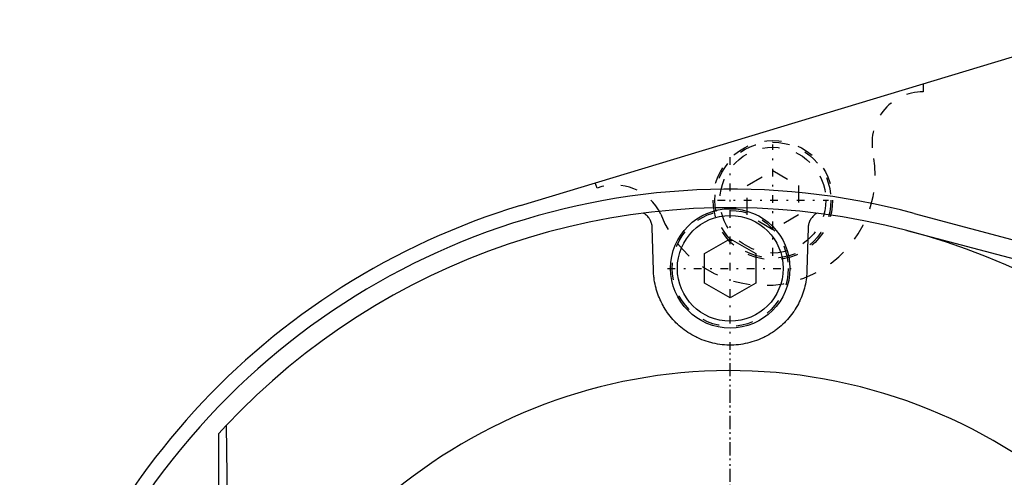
# Model space of a CAD drawing. Extents: x -294 to 171, y -70 to 70.
# Tile 3 of 7: x -292 to -234, y 25 to 52. Entities that reach past the tile are written whole.
import ezdxf

# ---------------------------------------------------------------- set-up
doc = ezdxf.new("R2010")
doc.units = 0
doc.linetypes.add('CENTER', pattern=[1.5, 0.45, -0.5, 0.05, -0.5])
doc.linetypes.add('DASHED', pattern=[2, 1, -1])
for name, color, linetype in [('AM_0', 7, 'CONTINUOUS'), ('AM_3', 7, 'DASHED'), ('AM_7', 7, 'CENTER')]:
    doc.layers.add(name, color=color, linetype=linetype)

msp = doc.modelspace()

# ---------------------------------------------------------------- linework, layer by layer
at = {"layer": 'AM_0', "color": 7, "linetype": 'CONTINUOUS'}
for p, q in [((-262.297, 40.682), (-226.232, 51.584)), ((-239.218, 40.225), (-192.411, 27.679)), ((-254.498, 36.871), (-254.57, 39.389)), ((-245.43, 39.389), (-245.502, 36.871)), ((-251.5, 37.866), (-250, 38.732)), ((-250, 38.732), (-248.5, 37.866)), ((-239.646, 39.215), (-192.447, 26.753)), ((-251.5, 36.134), (-251.5, 37.866)), ((-248.5, 37.866), (-248.5, 36.134)), ((-250, 35.268), (-251.5, 36.134)), ((-248.5, 36.134), (-250, 35.268)), ((-280, 27.295), (-279.549, 27.783)), ((-279.549, 27.783), (-279.291, 10.5)), ((-280, 27.295), (-280, 10.496))]:
    msp.add_line(p, q, dxfattribs=at)
for points in [[(-254.57, 39.389, 0), (-254.572, 39.417, 0), (-254.576, 39.473, 0), (-254.584, 39.529, 0), (-254.59, 39.557, 0), (-254.596, 39.585, 0), (-254.61, 39.639, 0), (-254.627, 39.693, 0), (-254.648, 39.747, 0), (-254.671, 39.799, 0), (-254.698, 39.849, 0), (-254.712, 39.874, 0), (-254.727, 39.899, 0), (-254.76, 39.946, 0), (-254.795, 39.993, 0), (-254.834, 40.037, 0), (-254.875, 40.079, 0), (-254.919, 40.119, 0), (-254.941, 40.138, 0), (-254.965, 40.156, 0), (-255.014, 40.191, 0), (-255.065, 40.223, 0), (-255.092, 40.238, 0)], [(-244.908, 40.238, 0), (-244.935, 40.223, 0), (-244.986, 40.191, 0), (-245.035, 40.156, 0), (-245.058, 40.138, 0), (-245.081, 40.119, 0), (-245.125, 40.079, 0), (-245.166, 40.037, 0), (-245.204, 39.993, 0), (-245.24, 39.947, 0), (-245.272, 39.899, 0), (-245.288, 39.874, 0), (-245.302, 39.849, 0), (-245.329, 39.799, 0), (-245.352, 39.747, 0), (-245.373, 39.694, 0), (-245.39, 39.64, 0), (-245.404, 39.585, 0), (-245.41, 39.557, 0), (-245.416, 39.529, 0), (-245.424, 39.473, 0), (-245.428, 39.417, 0), (-245.43, 39.389, 0)], [(-245.502, 36.871, 0), (-245.504, 36.81, 0), (-245.511, 36.688, 0), (-245.521, 36.566, 0), (-245.527, 36.506, 0), (-245.534, 36.445, 0), (-245.551, 36.324, 0), (-245.571, 36.203, 0), (-245.594, 36.083, 0), (-245.621, 35.964, 0), (-245.651, 35.845, 0), (-245.667, 35.786, 0), (-245.684, 35.727, 0), (-245.72, 35.61, 0), (-245.76, 35.494, 0), (-245.802, 35.378, 0), (-245.848, 35.264, 0), (-245.898, 35.151, 0), (-245.923, 35.094, 0), (-245.95, 35.039, 0), (-246.005, 34.928, 0), (-246.064, 34.818, 0), (-246.095, 34.764, 0), (-246.126, 34.71, 0), (-246.191, 34.604, 0), (-246.259, 34.499, 0), (-246.294, 34.447, 0), (-246.33, 34.395, 0), (-246.405, 34.294, 0), (-246.482, 34.194, 0), (-246.562, 34.096, 0), (-246.645, 34, 0), (-246.732, 33.907, 0), (-246.776, 33.861, 0), (-246.821, 33.815, 0), (-246.913, 33.726, 0), (-247.007, 33.639, 0), (-247.105, 33.555, 0), (-247.205, 33.473, 0), (-247.308, 33.394, 0), (-247.361, 33.355, 0), (-247.414, 33.317, 0), (-247.522, 33.244, 0), (-247.633, 33.173, 0), (-247.746, 33.105, 0), (-247.861, 33.041, 0), (-247.979, 32.979, 0), (-248.038, 32.95, 0), (-248.098, 32.922, 0), (-248.22, 32.867, 0), (-248.343, 32.816, 0), (-248.468, 32.769, 0), (-248.595, 32.725, 0), (-248.724, 32.685, 0), (-248.789, 32.666, 0), (-248.855, 32.648, 0), (-248.987, 32.616, 0), (-249.12, 32.587, 0), (-249.254, 32.562, 0), (-249.388, 32.542, 0), (-249.523, 32.525, 0), (-249.591, 32.519, 0), (-249.659, 32.513, 0), (-249.795, 32.505, 0), (-249.931, 32.501, 0), (-249.999, 32.5, 0), (-250.068, 32.501, 0), (-250.204, 32.505, 0), (-250.341, 32.513, 0), (-250.409, 32.519, 0), (-250.477, 32.525, 0), (-250.613, 32.542, 0), (-250.748, 32.563, 0), (-250.882, 32.587, 0), (-251.014, 32.616, 0), (-251.145, 32.648, 0), (-251.21, 32.666, 0), (-251.275, 32.684, 0), (-251.404, 32.724, 0), (-251.53, 32.768, 0), (-251.656, 32.816, 0), (-251.779, 32.867, 0), (-251.901, 32.921, 0), (-251.961, 32.95, 0), (-252.021, 32.979, 0), (-252.139, 33.041, 0), (-252.255, 33.106, 0), (-252.368, 33.173, 0), (-252.478, 33.244, 0), (-252.586, 33.317, 0), (-252.639, 33.355, 0), (-252.692, 33.394, 0), (-252.794, 33.473, 0), (-252.895, 33.555, 0), (-252.992, 33.639, 0), (-253.087, 33.726, 0), (-253.179, 33.815, 0), (-253.224, 33.861, 0), (-253.268, 33.907, 0), (-253.355, 34, 0), (-253.438, 34.096, 0), (-253.518, 34.194, 0), (-253.595, 34.294, 0), (-253.67, 34.395, 0), (-253.706, 34.447, 0), (-253.741, 34.499, 0), (-253.809, 34.604, 0), (-253.874, 34.71, 0), (-253.905, 34.764, 0), (-253.936, 34.818, 0), (-253.994, 34.928, 0), (-254.05, 35.038, 0), (-254.077, 35.094, 0), (-254.102, 35.15, 0), (-254.152, 35.264, 0), (-254.198, 35.378, 0), (-254.24, 35.494, 0), (-254.28, 35.61, 0), (-254.316, 35.727, 0), (-254.333, 35.786, 0), (-254.349, 35.845, 0), (-254.379, 35.964, 0), (-254.406, 36.083, 0), (-254.429, 36.203, 0), (-254.449, 36.324, 0), (-254.466, 36.445, 0), (-254.473, 36.505, 0), (-254.479, 36.566, 0), (-254.489, 36.688, 0), (-254.496, 36.81, 0), (-254.498, 36.871, 0)]]:
    msp.add_polyline3d(points, dxfattribs=at)
for radius in [3.5, 3.1]:
    msp.add_circle((-250, 37), radius, dxfattribs=at)
for radius, start, end in [(41.645, 74.99531, 285.00469), (42.5, 106.81876, 168.48582), (40.559, 24.5423, 136.7643), (31, 193.0503, 160.20172)]:
    msp.add_arc((-250, 0), radius, start, end, dxfattribs=at)
at = {"layer": 'AM_3', "color": 6, "linetype": 'DASHED'}
for p, q in [((-238.689, 47.818), (-238.689, 47.36)), ((-249, 41.866), (-247.5, 42.732)), ((-247.5, 42.732), (-246, 41.866)), ((-257.806, 41.709), (-257.914, 42.007)), ((-249, 40.134), (-249, 41.866)), ((-246, 41.866), (-246, 40.134)), ((-247.5, 39.268), (-249, 40.134)), ((-246, 40.134), (-247.5, 39.268))]:
    msp.add_line(p, q, dxfattribs=at)
for centre, radius in [((-247.5, 41), 3.5), ((-247.5, 41), 3.4), ((-247.5, 41), 3.1), ((-250, 37), 3.4)]:
    msp.add_circle(centre, radius, dxfattribs=at)
for centre, radius, start, end in [((-238.689, 44.36), 3, 90, 194.04376), ((-248, 42.5), 6.5, 200.87612, 10.02952), ((-256.78, 38.89), 3, 25.54659, 110)]:
    msp.add_arc(centre, radius, start, end, dxfattribs=at)
at = {"layer": 'AM_7', "color": 4, "linetype": 'CENTER'}
for p, q in [((-247.5, 37.745), (-247.5, 44.255)), ((-250, -43.727), (-250, 43.727)), ((-250.755, 41), (-244.245, 41)), ((-253.675, 37), (-246.325, 37)), ((-250, -32.55), (-250, 32.55))]:
    msp.add_line(p, q, dxfattribs=at)

doc.saveas('drawing.dxf')
